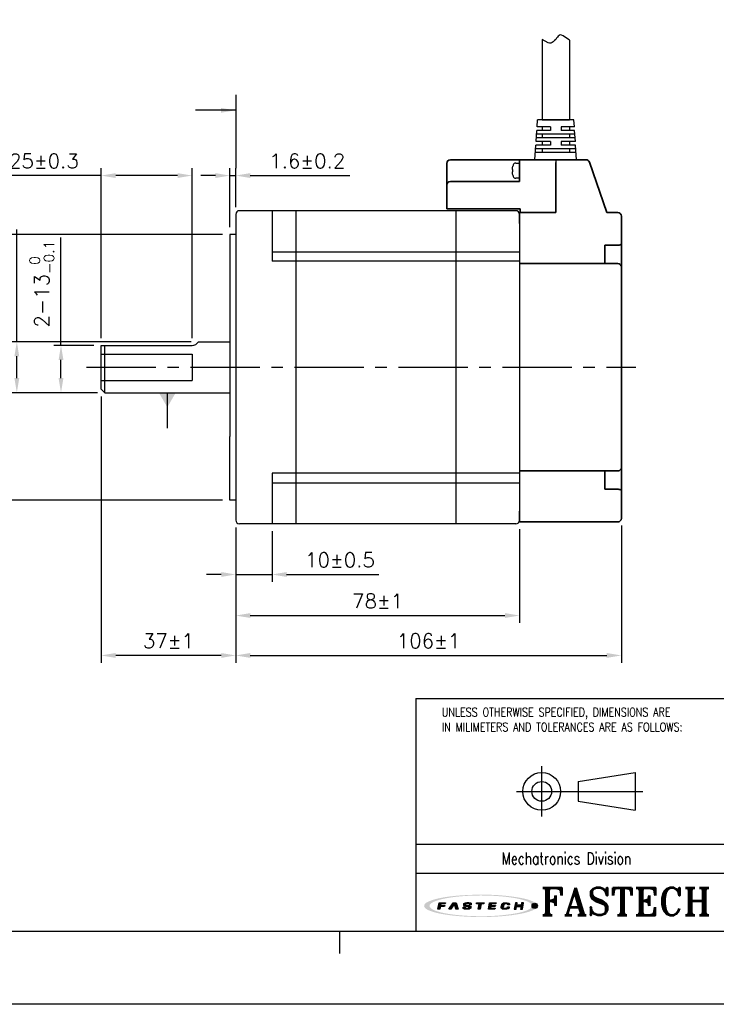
# Model space of a CAD drawing. Header units: millimetres. Extents: x 0 to 594, y 0 to 420.
# Tile 2 of 4: x 209 to 401, y 0 to 270. Entities that reach past the tile are written whole.
import ezdxf

# ---------------------------------------------------------------- set-up
doc = ezdxf.new("R2010")
doc.units = ezdxf.units.MM
doc.header["$PDSIZE"] = -1
doc.linetypes.add('CENTER2', pattern=[28.575, 19.05, -3.175, 3.175, -3.175])
for name, color, linetype in [('DIM', 3, 'Continuous'), ('LAYER_2', 1, 'Continuous'), ('LAYER_4', 3, 'Continuous'), ('SHEET', 1, 'Continuous')]:
    doc.layers.add(name, color=color, linetype=linetype)
doc.layers.add('Visible (ISO)', color=7, linetype='Continuous', lineweight=35)
doc.styles.add('SHEET1', font='ROMANS.SHX', dxfattribs={"width": 0.8, "height": 3})
doc.styles.add('SHEET3', font='ROMANT.SHX', dxfattribs={"height": 3})
doc.styles.get("Standard").update_dxf_attribs({"font": 'txt.shx', "bigfont": 'whgtxt.shx'})
doc.dimstyles.new('ISO-25', dxfattribs={"dimtxt": 2.5, "dimasz": 2.5, "dimexe": 1.25, "dimexo": 0.625, "dimtad": 1, "dimtxsty": 'Standard', "dimcen": 2.5, "dimadec": 0, "dimazin": 0, "dimtfac": 1, "dimtmove": 0, "dimatfit": 3, "dimfxl": 0, "dimarcsym": 0})

# ---------------------------------------------------------------- blocks, each defined once
blk = doc.blocks.new('AI9-BLK2')
at = {"layer": 'LAYER_4'}
h = blk.add_hatch(color=12, dxfattribs=at)
edge = h.paths.add_edge_path()
edge.add_spline(control_points=[(66.5, 0), (66.5, -3.5), (61.3, -5.3), (58.7, -6.3), (52, -8.8), (44.8, -10), (37.7, -11), (17.3, -13.9), (-3.7, -14.1), (-24.3, -12.5), (-32.9, -11.8), (-41.6, -10.8), (-50, -8.9), (-54.9, -7.7), (-60.6, -6.4), (-64.7, -3.2), (-73, 3.4), (-52.4, 8.3), (-49.2, 9), (-40.6, 10.9), (-31.8, 11.9), (-23.1, 12.6), (-12.4, 13.4), (-1.5, 13.6), (9.2, 13.3), (19.1, 13), (29, 12.3), (38.8, 10.9), (45.7, 9.9), (52.7, 8.7), (59.3, 6.1), (61.8, 5.2), (66.5, 3.3), (66.5, 0), (66.6, -0.8), (73.6, -0.7), (73.6, 0), (73.5, 3.5), (68.7, 5.4), (66.1, 6.4), (59.6, 9), (52.6, 10.3), (45.8, 11.3), (24.9, 14.6), (3.4, 15.1), (-17.7, 14), (-27.4, 13.6), (-37.2, 12.7), (-46.8, 11.2), (-53.5, 10.1), (-60.4, 8.7), (-66.7, 6.1), (-69.1, 5.1), (-73.9, 3.1), (-73.6, -0.3), (-73.4, -3.7), (-68.1, -5.6), (-65.5, -6.6), (-58.9, -9.2), (-51.8, -10.4), (-44.8, -11.5), (-35, -13), (-25, -13.7), (-15.1, -14.2), (5.8, -15), (27.1, -14.4), (47.8, -11), (54.2, -9.9), (60.6, -8.6), (66.6, -6.1), (69.1, -5.1), (73.5, -3.2), (73.6, 0), (73.6, 0.8), (66.6, 0.9), (66.5, 0)], knot_values=[0, 0, 0, 0, 1, 1, 1, 2, 2, 2, 3, 3, 3, 4, 4, 4, 5, 5, 5, 6, 6, 6, 7, 7, 7, 8, 8, 8, 9, 9, 9, 10, 10, 10, 11, 11, 11, 12, 12, 12, 13, 13, 13, 14, 14, 14, 15, 15, 15, 16, 16, 16, 17, 17, 17, 18, 18, 18, 19, 19, 19, 20, 20, 20, 21, 21, 21, 22, 22, 22, 23, 23, 23, 24, 24, 24, 25, 25, 25, 25], degree=3, periodic=0)
blk = doc.blocks.new('AI9-BLK1')
at = {"layer": 'LAYER_4', "color": 7}
blk.add_blockref('AI9-BLK2', (0, 0), dxfattribs=at)
blk = doc.blocks.new('AI9-BLK3')
at = {"layer": 'LAYER_2'}
for points in [[(-55.6, -4.3), (-54.1, 4.2), (-45.8, 4.1), (-46, 2.8), (-51.9, 2.8), (-52.2, 0.7), (-46.8, 0.6), (-47, -0.8), (-52.4, -0.8), (-53.1, -4.3)], [(-41.4, -4.2), (-35.7, 4.2), (-32.1, 4.2), (-29.5, -4.1), (-32.2, -4.1), (-34.2, 2.7), (-38.7, -4.2)], [(-5.3, 4.2), (4.3, 4.1), (4.1, 2.7), (0.4, 2.7), (-0.8, -4.2), (-3.2, -4.2), (-2.1, 2.7), (-5.6, 2.7)], [(11.4, 4.2), (20, 4.1), (19.8, 2.8), (13.7, 2.8), (13.4, 0.8), (19, 0.7), (18.8, -0.6), (13.1, -0.6), (12.7, -2.7), (18.7, -2.8), (18.5, -4.2), (9.9, -4.2)], [(45, 4.2), (43.5, -4.1), (46, -4.2), (46.6, -0.6), (52.3, -0.7), (51.7, -4.2), (54.1, -4.2), (55.6, 4.2), (53.1, 4.2), (52.5, 0.8), (46.9, 0.8), (47.5, 4.2)]]:
    blk.add_hatch(color=12, dxfattribs=at).paths.add_polyline_path(points)
h = blk.add_hatch(color=12, dxfattribs=at)
edge = h.paths.add_edge_path()
edge.add_spline(control_points=[(-15.2, -1.5), (-15.2, -2.9), (-16.3, -2.9), (-17.5, -2.9), (-17.7, -2.9), (-18.2, -2.9), (-18.5, -2.9), (-20, -2.9), (-20.4, -2.7), (-20.4, -2.1), (-20.4, -1.9), (-20.4, -1.4), (-20.4, -1.4), (-20.4, -1.4), (-22.9, -1.4), (-22.9, -1.4), (-22.9, -1.4), (-22.9, -2.3), (-22.9, -2.5), (-22.9, -3.9), (-21.3, -4.3), (-19.8, -4.3), (-19.5, -4.3), (-17.1, -4.3), (-16.9, -4.3), (-14.1, -4.3), (-12.8, -3.1), (-12.8, -1.8), (-12.8, -1.7), (-12.8, -1.1), (-12.8, -1), (-12.8, 0.2), (-14.1, 0.7), (-16.1, 0.7), (-16.3, 0.7), (-17.5, 0.7), (-17.7, 0.7), (-19.1, 0.7), (-19.7, 0.9), (-19.6, 1.9), (-19.5, 2.9), (-18.4, 2.9), (-17.8, 2.9), (-17.6, 2.9), (-16.5, 2.9), (-16.2, 2.9), (-15, 2.9), (-14.8, 2.6), (-14.8, 2.3), (-14.8, 2.1), (-14.9, 1.7), (-14.9, 1.7), (-14.9, 1.7), (-12.3, 1.6), (-12.3, 1.6), (-12.3, 1.6), (-12.3, 2.6), (-12.3, 2.8), (-12.3, 3.9), (-14.1, 4.3), (-15.7, 4.3), (-16.8, 4.3), (-17.9, 4.3), (-18.2, 4.3), (-20.4, 4.3), (-22, 3.6), (-22.1, 2), (-22.1, 1.8), (-22.1, 1.3), (-22.1, 1.1), (-22.2, -0.1), (-20.7, -0.6), (-19.2, -0.6), (-19, -0.6), (-17.3, -0.7), (-17.1, -0.7), (-15.5, -0.7), (-15.2, -1.1), (-15.2, -1.5)], knot_values=[0, 0, 0, 0, 1, 1, 1, 2, 2, 2, 3, 3, 3, 4, 4, 4, 5, 5, 5, 6, 6, 6, 7, 7, 7, 8, 8, 8, 9, 9, 9, 10, 10, 10, 11, 11, 11, 12, 12, 12, 13, 13, 13, 14, 14, 14, 15, 15, 15, 16, 16, 16, 17, 17, 17, 18, 18, 18, 19, 19, 19, 20, 20, 20, 21, 21, 21, 22, 22, 22, 23, 23, 23, 24, 24, 24, 25, 25, 25, 26, 26, 26, 26], degree=3, periodic=0)
h = blk.add_hatch(color=12, dxfattribs=at)
edge = h.paths.add_edge_path()
edge.add_spline(control_points=[(35, 1.4), (35, 1.4), (37.4, 1.4), (37.4, 1.4), (37.4, 1.4), (37.5, 2), (37.5, 2.4), (37.5, 3.1), (37.3, 4.2), (34.5, 4.2), (34.2, 4.2), (32.2, 4.2), (31.6, 4.2), (28.5, 4.3), (27.4, 2.7), (27.2, 1.5), (27.1, 1), (26.8, -0.6), (26.7, -1.2), (26.5, -2.6), (26.6, -4.3), (30.1, -4.3), (30.5, -4.3), (31.7, -4.3), (32.2, -4.3), (34.9, -4.3), (36.6, -4), (36.9, -2.3), (36.9, -1.9), (37, -1.1), (37, -1.1), (37, -1.1), (34.6, -1.1), (34.6, -1.1), (34.6, -1.1), (34.6, -1.6), (34.6, -1.7), (34.4, -2.5), (33.8, -2.8), (32.5, -2.8), (32.2, -2.8), (31.2, -2.8), (30.8, -2.8), (29.4, -2.8), (29.1, -2.3), (29.2, -1.4), (29.2, -1), (29.5, 0.7), (29.5, 1.1), (29.8, 2.5), (30.7, 2.8), (31.7, 2.8), (32.2, 2.8), (33.4, 2.8), (33.7, 2.8), (34.7, 2.8), (35.1, 2.5), (35.1, 1.9), (35, 1.7), (35, 1.4), (35, 1.4)], knot_values=[0, 0, 0, 0, 1, 1, 1, 2, 2, 2, 3, 3, 3, 4, 4, 4, 5, 5, 5, 6, 6, 6, 7, 7, 7, 8, 8, 8, 9, 9, 9, 10, 10, 10, 11, 11, 11, 12, 12, 12, 13, 13, 13, 14, 14, 14, 15, 15, 15, 16, 16, 16, 17, 17, 17, 18, 18, 18, 19, 19, 19, 20, 20, 20, 20], degree=3, periodic=0)
at = {"layer": 'LAYER_2', "color": 12}
for points in [[(-55.6, -4.3), (-54.1, 4.2), (-45.8, 4.1), (-46, 2.8), (-51.9, 2.8), (-52.2, 0.7), (-46.8, 0.6), (-47, -0.8), (-52.4, -0.8), (-53.1, -4.3)], [(-41.4, -4.2), (-35.7, 4.2), (-32.1, 4.2), (-29.5, -4.1), (-32.2, -4.1), (-34.2, 2.7), (-38.7, -4.2)], [(-5.3, 4.2), (4.3, 4.1), (4.1, 2.7), (0.4, 2.7), (-0.8, -4.2), (-3.2, -4.2), (-2.1, 2.7), (-5.6, 2.7)], [(11.4, 4.2), (20, 4.1), (19.8, 2.8), (13.7, 2.8), (13.4, 0.8), (19, 0.7), (18.8, -0.6), (13.1, -0.6), (12.7, -2.7), (18.7, -2.8), (18.5, -4.2), (9.9, -4.2)], [(45, 4.2), (43.5, -4.1), (46, -4.2), (46.6, -0.6), (52.3, -0.7), (51.7, -4.2), (54.1, -4.2), (55.6, 4.2), (53.1, 4.2), (52.5, 0.8), (46.9, 0.8), (47.5, 4.2)]]:
    blk.add_lwpolyline(points, close=True, dxfattribs=at)
for points, knots in [([(-15.2, -1.5), (-15.2, -2.9), (-16.3, -2.9), (-17.5, -2.9), (-17.7, -2.9), (-18.2, -2.9), (-18.5, -2.9), (-20, -2.9), (-20.4, -2.7), (-20.4, -2.1), (-20.4, -1.9), (-20.4, -1.4), (-20.4, -1.4), (-20.4, -1.4), (-22.9, -1.4), (-22.9, -1.4), (-22.9, -1.4), (-22.9, -2.3), (-22.9, -2.5), (-22.9, -3.9), (-21.3, -4.3), (-19.8, -4.3), (-19.5, -4.3), (-17.1, -4.3), (-16.9, -4.3), (-14.1, -4.3), (-12.8, -3.1), (-12.8, -1.8), (-12.8, -1.7), (-12.8, -1.1), (-12.8, -1), (-12.8, 0.2), (-14.1, 0.7), (-16.1, 0.7), (-16.3, 0.7), (-17.5, 0.7), (-17.7, 0.7), (-19.1, 0.7), (-19.7, 0.9), (-19.6, 1.9), (-19.5, 2.9), (-18.4, 2.9), (-17.8, 2.9), (-17.6, 2.9), (-16.5, 2.9), (-16.2, 2.9), (-15, 2.9), (-14.8, 2.6), (-14.8, 2.3), (-14.8, 2.1), (-14.9, 1.7), (-14.9, 1.7), (-14.9, 1.7), (-12.3, 1.6), (-12.3, 1.6), (-12.3, 1.6), (-12.3, 2.6), (-12.3, 2.8), (-12.3, 3.9), (-14.1, 4.3), (-15.7, 4.3), (-16.8, 4.3), (-17.9, 4.3), (-18.2, 4.3), (-20.4, 4.3), (-22, 3.6), (-22.1, 2), (-22.1, 1.8), (-22.1, 1.3), (-22.1, 1.1), (-22.2, -0.1), (-20.7, -0.6), (-19.2, -0.6), (-19, -0.6), (-17.3, -0.7), (-17.1, -0.7), (-15.5, -0.7), (-15.2, -1.1), (-15.2, -1.5)], [0, 0, 0, 0, 1, 1, 1, 2, 2, 2, 3, 3, 3, 4, 4, 4, 5, 5, 5, 6, 6, 6, 7, 7, 7, 8, 8, 8, 9, 9, 9, 10, 10, 10, 11, 11, 11, 12, 12, 12, 13, 13, 13, 14, 14, 14, 15, 15, 15, 16, 16, 16, 17, 17, 17, 18, 18, 18, 19, 19, 19, 20, 20, 20, 21, 21, 21, 22, 22, 22, 23, 23, 23, 24, 24, 24, 25, 25, 25, 26, 26, 26, 26]), ([(35, 1.4), (35, 1.4), (37.4, 1.4), (37.4, 1.4), (37.4, 1.4), (37.5, 2), (37.5, 2.4), (37.5, 3.1), (37.3, 4.2), (34.5, 4.2), (34.2, 4.2), (32.2, 4.2), (31.6, 4.2), (28.5, 4.3), (27.4, 2.7), (27.2, 1.5), (27.1, 1), (26.8, -0.6), (26.7, -1.2), (26.5, -2.6), (26.6, -4.3), (30.1, -4.3), (30.5, -4.3), (31.7, -4.3), (32.2, -4.3), (34.9, -4.3), (36.6, -4), (36.9, -2.3), (36.9, -1.9), (37, -1.1), (37, -1.1), (37, -1.1), (34.6, -1.1), (34.6, -1.1), (34.6, -1.1), (34.6, -1.6), (34.6, -1.7), (34.4, -2.5), (33.8, -2.8), (32.5, -2.8), (32.2, -2.8), (31.2, -2.8), (30.8, -2.8), (29.4, -2.8), (29.1, -2.3), (29.2, -1.4), (29.2, -1), (29.5, 0.7), (29.5, 1.1), (29.8, 2.5), (30.7, 2.8), (31.7, 2.8), (32.2, 2.8), (33.4, 2.8), (33.7, 2.8), (34.7, 2.8), (35.1, 2.5), (35.1, 1.9), (35, 1.7), (35, 1.4), (35, 1.4)], [0, 0, 0, 0, 1, 1, 1, 2, 2, 2, 3, 3, 3, 4, 4, 4, 5, 5, 5, 6, 6, 6, 7, 7, 7, 8, 8, 8, 9, 9, 9, 10, 10, 10, 11, 11, 11, 12, 12, 12, 13, 13, 13, 14, 14, 14, 15, 15, 15, 16, 16, 16, 17, 17, 17, 18, 18, 18, 19, 19, 19, 20, 20, 20, 20])]:
    blk.add_open_spline(points, degree=3, knots=knots, dxfattribs=at)
blk = doc.blocks.new('*D7')
at = {"color": 8, "lineweight": -2}
for p, q in [((268.46, 131), (268.46, 93.83)), ((374.46, 131.5), (374.46, 93.83)), ((272.46, 95.83), (370.46, 95.83))]:
    blk.add_line(p, q, dxfattribs=at)
at = {"color": 8}
for points in [[(272.46, 96.5), (272.46, 95.16), (268.46, 95.83)], [(370.46, 96.5), (370.46, 95.16), (374.46, 95.83)]]:
    blk.add_solid(points, dxfattribs=at)
at = {"layer": 'Defpoints', "color": 0}
for p in [(268.46, 133), (374.46, 133.5), (374.46, 95.83)]:
    blk.add_point(p, dxfattribs=at)
at = {"color": 3, "insert": (321.46, 99.83), "char_height": 4, "attachment_point": 5}
blk.add_mtext('\\A1;106±1', dxfattribs=at)
blk = doc.blocks.new('*D10')
at = {"color": 8, "lineweight": -2}
for p, q in [((262.86, 227.65), (258.86, 227.65)), ((266.86, 213.5), (266.86, 229.65)), ((266.86, 227.65), (268.46, 227.65)), ((268.46, 219), (268.46, 229.65)), ((272.46, 227.65), (299.79, 227.65))]:
    blk.add_line(p, q, dxfattribs=at)
at = {"color": 8}
for points in [[(262.86, 228.32), (262.86, 226.99), (266.86, 227.65)], [(272.46, 228.32), (272.46, 226.99), (268.46, 227.65)]]:
    blk.add_solid(points, dxfattribs=at)
at = {"layer": 'Defpoints', "color": 0}
for p in [(268.46, 227.65), (268.46, 217), (266.86, 211.5)]:
    blk.add_point(p, dxfattribs=at)
at = {"color": 3, "insert": (288.12, 231.65), "char_height": 4, "attachment_point": 5}
blk.add_mtext('\\A1;1.6±0.2', dxfattribs=at)
blk = doc.blocks.new('*D11')
at = {"color": 8, "lineweight": -2}
for p, q in [((231.46, 227.65), (196.12, 227.65)), ((231.46, 183), (231.46, 229.65)), ((252.46, 227.65), (235.46, 227.65)), ((256.46, 183), (256.46, 229.65))]:
    blk.add_line(p, q, dxfattribs=at)
at = {"color": 8}
for points in [[(235.46, 228.32), (235.46, 226.99), (231.46, 227.65)], [(252.46, 228.32), (252.46, 226.99), (256.46, 227.65)]]:
    blk.add_solid(points, dxfattribs=at)
at = {"layer": 'Defpoints', "color": 0}
for p in [(231.46, 227.65), (231.46, 181), (256.46, 181)]:
    blk.add_point(p, dxfattribs=at)
at = {"color": 3, "insert": (211.79, 231.65), "char_height": 4, "attachment_point": 5}
blk.add_mtext('\\A1;2-25±0.3', dxfattribs=at)
blk = doc.blocks.new('*D12')
at = {"color": 8, "lineweight": -2}
for p, q in [((264.86, 211.5), (194.62, 211.5)), ((196.62, 207.5), (196.62, 142.5)), ((264.86, 138.5), (194.62, 138.5))]:
    blk.add_line(p, q, dxfattribs=at)
at = {"color": 8}
for points in [[(195.96, 207.5), (197.29, 207.5), (196.62, 211.5)], [(195.96, 142.5), (197.29, 142.5), (196.62, 138.5)]]:
    blk.add_solid(points, dxfattribs=at)
at = {"layer": 'Defpoints', "color": 0}
for p in [(266.86, 211.5), (196.62, 138.5), (266.86, 138.5)]:
    blk.add_point(p, dxfattribs=at)
at = {"color": 3, "insert": (191.36, 175), "char_height": 4, "attachment_point": 5, "rotation": 90}
blk.add_mtext('\\A1;%%C73{\\H2.800000;\\S 0^ -0.05;}', dxfattribs=at)
blk = doc.blocks.new('*D13')
at = {"color": 8, "lineweight": -2}
for p, q in [((231.46, 167), (231.46, 93.83)), ((268.46, 131), (268.46, 93.83)), ((264.46, 95.83), (235.46, 95.83))]:
    blk.add_line(p, q, dxfattribs=at)
at = {"color": 8}
for points in [[(235.46, 96.5), (235.46, 95.16), (231.46, 95.83)], [(264.46, 96.5), (264.46, 95.16), (268.46, 95.83)]]:
    blk.add_solid(points, dxfattribs=at)
at = {"layer": 'Defpoints', "color": 0}
for p in [(231.46, 169), (268.46, 133), (231.46, 95.83)]:
    blk.add_point(p, dxfattribs=at)
at = {"color": 3, "insert": (249.96, 99.83), "char_height": 4, "attachment_point": 5}
blk.add_mtext('\\A1;37±1', dxfattribs=at)
blk = doc.blocks.new('*D14')
at = {"color": 8, "lineweight": -2}
for p, q in [((268.46, 131), (268.46, 104.79)), ((346.46, 130.5), (346.46, 104.79)), ((272.46, 106.79), (342.46, 106.79))]:
    blk.add_line(p, q, dxfattribs=at)
at = {"color": 8}
for points in [[(272.46, 107.46), (272.46, 106.13), (268.46, 106.79)], [(342.46, 107.46), (342.46, 106.13), (346.46, 106.79)]]:
    blk.add_solid(points, dxfattribs=at)
at = {"layer": 'Defpoints', "color": 0}
for p in [(268.46, 133), (346.46, 132.5), (346.46, 106.79)]:
    blk.add_point(p, dxfattribs=at)
at = {"color": 3, "insert": (307.46, 110.79), "char_height": 4, "attachment_point": 5}
blk.add_mtext('\\A1;78±1', dxfattribs=at)
blk = doc.blocks.new('*D17')
at = {"color": 8, "lineweight": -2}
for p, q in [((268.46, 131), (268.46, 116.07)), ((278.46, 130), (278.46, 116.07)), ((264.46, 118.07), (260.46, 118.07)), ((268.46, 118.07), (278.46, 118.07)), ((282.46, 118.07), (307.79, 118.07))]:
    blk.add_line(p, q, dxfattribs=at)
at = {"color": 8}
for points in [[(264.46, 118.74), (264.46, 117.4), (268.46, 118.07)], [(282.46, 118.74), (282.46, 117.4), (278.46, 118.07)]]:
    blk.add_solid(points, dxfattribs=at)
at = {"layer": 'Defpoints', "color": 0}
for p in [(268.46, 133), (278.46, 132), (278.46, 118.07)]:
    blk.add_point(p, dxfattribs=at)
at = {"color": 3, "insert": (297.12, 122.07), "char_height": 4, "attachment_point": 5}
blk.add_mtext('\\A1;10±0.5', dxfattribs=at)
blk = doc.blocks.new('*D18')
at = {"color": 8, "lineweight": -2}
for p, q in [((220.43, 181), (220.43, 210.67)), ((229.46, 181), (218.43, 181)), ((220.43, 172), (220.43, 177)), ((230.46, 168), (218.43, 168))]:
    blk.add_line(p, q, dxfattribs=at)
at = {"color": 8}
for points in [[(219.77, 177), (221.1, 177), (220.43, 181)], [(219.77, 172), (221.1, 172), (220.43, 168)]]:
    blk.add_solid(points, dxfattribs=at)
at = {"layer": 'Defpoints', "color": 0}
for p in [(220.43, 181), (231.46, 181), (232.46, 168)]:
    blk.add_point(p, dxfattribs=at)
at = {"color": 3, "insert": (215.17, 197.83), "char_height": 4, "attachment_point": 5, "rotation": 90}
blk.add_mtext('\\A1;2-13{\\H2.800000;\\S 0^ -0.1;}', dxfattribs=at)
blk = doc.blocks.new('*D19')
at = {"color": 8, "lineweight": -2}
for p, q in [((208.29, 182), (208.29, 212.8)), ((256.19, 182), (206.29, 182)), ((208.29, 172), (208.29, 178)), ((230.46, 168), (206.29, 168))]:
    blk.add_line(p, q, dxfattribs=at)
at = {"color": 8}
for points in [[(207.62, 178), (208.95, 178), (208.29, 182)], [(207.62, 172), (208.95, 172), (208.29, 168)]]:
    blk.add_solid(points, dxfattribs=at)
at = {"layer": 'Defpoints', "color": 0}
for p in [(208.29, 182), (258.19, 182), (232.46, 168)]:
    blk.add_point(p, dxfattribs=at)
at = {"color": 3, "insert": (203.02, 199.4), "char_height": 4, "attachment_point": 5, "rotation": 90}
blk.add_mtext('\\A1;%%C14{\\H2.800000;\\S 0^ -0.013;}', dxfattribs=at)

msp = doc.modelspace()

# ---------------------------------------------------------------- hatches: boundary and pattern name
h = msp.add_hatch(color=1)
edge = h.paths.add_edge_path()
edge.add_arc((350.6547, 27.0526), 0.7263, 0, 360)

# ---------------------------------------------------------------- linework, layer by layer
for p, q in [((354.3711, 264.0963), (352.6544, 265.0746)), ((356.4046, 265.0685), (356.0948, 264.7144)), ((356.6489, 265.3857), (356.4046, 265.0685)), ((356.8829, 265.6916), (356.6489, 265.3857)), ((357.1176, 265.9592), (356.8829, 265.6916)), ((357.3633, 266.1613), (357.1176, 265.9592)), ((357.6301, 266.2709), (357.3633, 266.1613)), ((358.0158, 266.2482), (357.6301, 266.2709)), ((358.425, 266.0704), (358.0158, 266.2482)), ((360.2076, 264.8059), (358.425, 266.0704)), ((352.7069, 265.0447), (352.7069, 243.0003)), ((354.6866, 264.0065), (354.3711, 264.0963)), ((355.0527, 264.0283), (354.6866, 264.0065)), ((355.4131, 264.1698), (355.0527, 264.0283)), ((355.7621, 264.4067), (355.4131, 264.1698)), ((356.0948, 264.7144), (355.7621, 264.4067)), ((360.2076, 264.8059), (360.2076, 243.0003)), ((351.2771, 241.0003), (351.4135, 243.0003)), ((354.9573, 241.0003), (351.2771, 241.0003)), ((361.4135, 243.0003), (351.4135, 243.0003)), ((352.7069, 243.0003), (360.2076, 243.0003)), ((352.7073, 241.0003), (352.7073, 240.0003)), ((354.9573, 241.0003), (352.8664, 241.0003)), ((358.6073, 243.0003), (354.3073, 243.0003)), ((354.9573, 241.0003), (354.9573, 240.0003)), ((356.4135, 243.0003), (358.6073, 243.0003)), ((361.5498, 241.0003), (357.9573, 241.0003)), ((357.9573, 241.0003), (357.9573, 240.0003)), ((360.2073, 241.0003), (360.2073, 240.0003)), ((361.5498, 241.0003), (361.4135, 243.0003)), ((351.0044, 237.0003), (351.2089, 240.0003)), ((361.6862, 239.0003), (351.1407, 239.0003)), ((354.9573, 240.0003), (351.2089, 240.0003)), ((352.7073, 239.0003), (352.7073, 238.0003)), ((354.9573, 240.0003), (352.8209, 240.0003)), ((361.618, 240.0003), (357.9573, 240.0003)), ((360.2073, 239.0003), (360.2073, 238.0003)), ((361.8225, 237.0003), (361.618, 240.0003)), ((350.6635, 232.0003), (350.9362, 236.0003)), ((354.9573, 236.0003), (350.9362, 236.0003)), ((354.9573, 237.0003), (351.0044, 237.0003)), ((361.7544, 238.0003), (351.0725, 238.0003)), ((352.7073, 237.0003), (352.7073, 236.0003)), ((354.9573, 237.0003), (354.9573, 236.0003)), ((361.8225, 237.0003), (357.9573, 237.0003)), ((357.9573, 237.0003), (357.9573, 236.0003)), ((361.8907, 236.0003), (357.9573, 236.0003)), ((360.2073, 237.0003), (360.2073, 236.0003)), ((362.1635, 232.0003), (361.8907, 236.0003)), ((362.0271, 234.0003), (350.7998, 234.0003)), ((361.9589, 235.0003), (350.868, 235.0003)), ((352.7073, 235.0003), (352.7073, 234.0003)), ((360.2073, 235.0003), (360.2073, 234.0003)), ((346.4573, 231.1003), (346.4573, 226.9003)), ((362.1635, 232.0003), (350.6635, 232.0003)), ((361.5999, 232.0003), (353.5999, 232.0003)), ((356.4573, 232.0003), (356.4573, 217.5003)), ((268.4573, 217.0003), (268.4573, 133.0003)), ((345.4573, 218.0003), (269.4573, 218.0003)), ((278.4573, 218.0003), (278.4573, 204.1003)), ((284.9573, 218.0003), (284.9573, 132.0003)), ((328.9573, 218.0003), (328.9573, 132.0003)), ((346.4573, 217.0003), (346.4573, 133.0003)), ((266.8573, 211.5003), (266.8573, 156.0003)), ((268.4573, 211.5003), (266.8573, 211.5003)), ((278.4573, 206.7114), (346.4573, 206.7114)), ((346.4573, 204.1003), (278.4573, 204.1003)), ((258.1893, 182.0003), (266.8573, 182.0003)), ((231.4573, 169.0003), (231.4573, 181.0003)), ((231.4573, 181.0003), (256.4573, 181.0003)), ((231.4573, 178.6003), (256.4573, 178.6003)), ((232.4573, 171.4003), (232.4573, 181.0003)), ((256.4573, 178.6003), (256.4573, 171.4003)), ((231.4573, 171.4003), (256.4573, 171.4003)), ((232.4573, 168.0003), (232.4573, 171.3948)), ((231.4573, 169.0003), (232.4573, 168.0003)), ((232.4573, 168.0003), (266.8573, 168.0003)), ((266.8573, 138.5003), (266.8573, 156.0003)), ((278.4573, 145.9003), (278.4573, 132.0003)), ((346.4573, 145.9003), (278.4573, 145.9003)), ((278.4573, 143.2892), (346.4573, 143.2892)), ((268.4573, 138.5003), (266.8573, 138.5003)), ((345.4573, 132.0003), (269.4573, 132.0003))]:
    msp.add_line(p, q)
at = {"lineweight": 35}
for p, q in [((354.3073, 243.0003), (356.4135, 243.0003)), ((352.5208, 232.0003), (360.3938, 232.0003)), ((353.6635, 232.0003), (361.5364, 232.0003))]:
    msp.add_line(p, q, dxfattribs=at)
at = {"extrusion": (1e-16, -1, 0)}
for p, q in [((344.6422, 230.2115), (344.6422, 230.243)), ((344.6422, 230.243), (344.6422, 230.2115)), ((345.4253, 231.1003), (346.4573, 231.1003)), ((344.6422, 228.7224), (344.6422, 229.2782)), ((344.6422, 227.7576), (344.6422, 227.7891)), ((346.4573, 226.9003), (345.4253, 226.9003))]:
    msp.add_line(p, q, dxfattribs=at)
at = {"color": 1, "linetype": 'CENTER2'}
msp.add_line((227.4573, 175.0003), (378.4573, 175.0003), dxfattribs=at)
at = {"color": 4}
msp.add_line((297, 20), (297, 14), dxfattribs=at)
at = {"color": 6}
msp.add_lwpolyline([(0, 420), (594, 420), (594, 0), (0, 0)], close=True, dxfattribs=at)
at = {"color": 4}
msp.add_lwpolyline([(20, 400), (574, 400), (574, 20), (20, 20)], close=True, dxfattribs=at)
at = {"color": 1}
msp.add_circle((350.6547, 27.0526), 0.7263, dxfattribs=at)
for centre, radius, start, end in [((349.8973, 229.0004), 5.4, 162.851596, 166.696381), ((345.4253, 230.3803), 0.72, 90, 162.851596), ((349.8973, 229.0002), 5.4, 193.303619, 197.148404), ((345.4253, 227.6203), 0.72, 197.148404, 270), ((269.4573, 217.0003), 1, 90, 180), ((345.4573, 217.0003), 1, 0, 90), ((256.4573, 183.0003), 2, 270, 330), ((269.4573, 133.0003), 1, 180, 270), ((345.4573, 133.0003), 1, 270, 0)]:
    msp.add_arc(centre, radius, start, end)
for points, knots in [([(344.5485, 229.6844), (344.5685, 229.8421), (344.5958, 230.0009), (344.6341, 230.176), (344.6381, 230.1938), (344.6422, 230.2115)], [13.853196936, 13.853196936, 13.853196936, 13.853196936, 14.222938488, 14.222938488, 14.264868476, 14.264868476, 14.264868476, 14.264868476]), ([(344.6422, 229.2782), (344.6381, 229.2785), (344.6341, 229.2788), (344.5958, 229.2819), (344.5685, 229.2847), (344.5485, 229.2874)], [12.353396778, 12.353396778, 12.353396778, 12.353396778, 12.395326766, 12.395326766, 12.765068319, 12.765068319, 12.765068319, 12.765068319]), ([(344.5485, 229.2874), (344.5685, 229.2847), (344.5958, 229.2819), (344.634, 229.2788), (344.6379, 229.2785), (344.6419, 229.2782)], [13.853196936, 13.853196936, 13.853196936, 13.853196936, 14.222938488, 14.222938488, 14.263757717, 14.263757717, 14.263757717, 14.263757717]), ([(344.5485, 228.7132), (344.5685, 228.716), (344.5958, 228.7187), (344.6341, 228.7218), (344.6381, 228.7221), (344.6422, 228.7224)], [13.853196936, 13.853196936, 13.853196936, 13.853196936, 14.222938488, 14.222938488, 14.264868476, 14.264868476, 14.264868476, 14.264868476]), ([(344.6422, 227.7891), (344.6381, 227.8069), (344.6341, 227.8247), (344.5958, 227.9997), (344.5685, 228.1585), (344.5485, 228.3162)], [12.353396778, 12.353396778, 12.353396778, 12.353396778, 12.395326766, 12.395326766, 12.765068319, 12.765068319, 12.765068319, 12.765068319])]:
    msp.add_open_spline(points, degree=3, knots=knots)
for points in [[(344.5284, 229.4097), (344.5322, 229.5), (344.5388, 229.5918), (344.5485, 229.6844)], [(344.5485, 229.2874), (344.5388, 229.3286), (344.5322, 229.3695), (344.5284, 229.4097)], [(344.5284, 228.5909), (344.5322, 228.6311), (344.5388, 228.672), (344.5485, 228.7132)], [(344.5485, 228.3162), (344.5388, 228.4088), (344.5322, 228.5006), (344.5284, 228.5909)], [(344.5484, 229.2877), (344.5484, 229.2876), (344.5484, 229.2875), (344.5485, 229.2874)]]:
    msp.add_open_spline(points, degree=3)
at = {"layer": 'DIM', "color": 8}
msp.add_line((268.4573, 249.8221), (268.4573, 229.652), dxfattribs=at)
at = {"layer": 'SHEET', "color": 7}
for p, q in [((318, 84), (574, 84)), ((318, 84), (318, 20)), ((318, 44), (408, 44))]:
    msp.add_line(p, q, dxfattribs=at)
at = {"layer": 'SHEET'}
for p, q in [((352.5683, 51.5766), (352.5683, 65.4032)), ((362.5679, 61.2059), (378.2463, 63.6749)), ((378.2463, 63.6749), (378.2463, 53.3049)), ((362.5679, 61.2059), (362.5679, 55.774)), ((345.655, 58.4899), (380.345, 58.4899)), ((362.5679, 55.774), (378.2463, 53.3049)), ((318, 36), (574, 36))]:
    msp.add_line(p, q, dxfattribs=at)
for radius in [5.185, 2.7159]:
    msp.add_circle((352.5683, 58.4899), radius, dxfattribs=at)
at = {"layer": 'Visible (ISO)'}
for p, q in [((326.4573, 231.0003), (326.4573, 229.0003)), ((346.4573, 232.0003), (327.4573, 232.0003)), ((356.4573, 232.0003), (346.4573, 232.0003)), ((346.4573, 230.6003), (346.4573, 232.0003)), ((346.4573, 227.4003), (346.4573, 230.6003)), ((364.7443, 232.0003), (356.4573, 232.0003)), ((356.4573, 229.0003), (356.4573, 231.2003)), ((365.6897, 231.3263), (370.4573, 217.5003)), ((326.4573, 229.0003), (326.4573, 225.0003)), ((346.4573, 226.0003), (346.4573, 227.4003)), ((356.4573, 217.5003), (356.4573, 229.0003)), ((326.4573, 218.5003), (326.4573, 225.0003)), ((327.4573, 226.0003), (346.4573, 226.0003)), ((328.9573, 218.5003), (326.4573, 218.5003)), ((328.9573, 218.5003), (346.6573, 218.5003)), ((354.4267, 217.5003), (346.4573, 217.5003)), ((346.4573, 214.5003), (346.4573, 217.5003)), ((346.6573, 218.5003), (346.6573, 217.5003)), ((356.4573, 217.5003), (354.4267, 217.5003)), ((370.4573, 217.5003), (373.4573, 217.5003)), ((374.4573, 216.5003), (374.4573, 212.0627)), ((374.4573, 209.5003), (374.4573, 212.0627)), ((369.9573, 208.5292), (373.4573, 208.5292)), ((369.9573, 203.5003), (369.9573, 208.5292)), ((374.4573, 208.8908), (374.4573, 209.5003)), ((374.4573, 203.6381), (374.4573, 208.8908)), ((373.4573, 203.5003), (346.4573, 203.5003)), ((374.4573, 202.5269), (374.4573, 203.6381)), ((374.4573, 202.5003), (374.4573, 202.5269)), ((374.4573, 202.5003), (374.4573, 200.5003)), ((374.4573, 149.5003), (374.4573, 200.5003)), ((374.4573, 149.5003), (374.4573, 147.5003)), ((346.4573, 146.5003), (373.4573, 146.5003)), ((369.9573, 141.4714), (369.9573, 146.5003)), ((374.4573, 147.4737), (374.4573, 147.5003)), ((374.4573, 146.3625), (374.4573, 147.4737)), ((374.4573, 141.1098), (374.4573, 146.3625)), ((373.4573, 141.4714), (369.9573, 141.4714)), ((374.4573, 140.5003), (374.4573, 141.1098)), ((374.4573, 135.5003), (374.4573, 140.5003)), ((346.4573, 132.5003), (346.4573, 135.5003)), ((374.4573, 135.5003), (374.4573, 133.5003)), ((346.4573, 132.5003), (373.4573, 132.5003))]:
    msp.add_line(p, q, dxfattribs=at)
at = {"layer": 'Visible (ISO)', "flags": 128}
for points in [[(373.4573, 208.5292), (373.5262, 208.53), (373.5945, 208.5324), (373.6619, 208.5365), (373.7282, 208.5421), (373.7931, 208.5492), (373.8563, 208.5579), (373.9171, 208.568), (373.9754, 208.5794), (374.0311, 208.5921), (374.084, 208.6061), (374.1339, 208.6213), (374.1805, 208.6375), (374.2237, 208.6547), (374.2635, 208.6729), (374.2998, 208.6919), (374.3325, 208.7118), (374.3615, 208.7324), (374.3867, 208.7536), (374.4082, 208.7755), (374.4258, 208.7978), (374.4395, 208.8206), (374.4494, 208.8438), (374.4553, 208.8672), (374.4573, 208.8909)], [(374.4573, 141.1098), (374.4553, 141.1334), (374.4494, 141.1569), (374.4395, 141.18), (374.4258, 141.2028), (374.4082, 141.2251), (374.3867, 141.247), (374.3615, 141.2682), (374.3325, 141.2888), (374.2998, 141.3087), (374.2635, 141.3277), (374.2237, 141.3459), (374.1805, 141.3631), (374.1339, 141.3794), (374.084, 141.3945), (374.0311, 141.4085), (373.9754, 141.4212), (373.9171, 141.4326), (373.8563, 141.4427), (373.7931, 141.4514), (373.7282, 141.4585), (373.6619, 141.4642), (373.5945, 141.4682), (373.5262, 141.4706), (373.4573, 141.4714)]]:
    msp.add_lwpolyline(points, dxfattribs=at)
at = {"layer": 'Visible (ISO)'}
for centre, start, end in [((327.4573, 231.0003), 90, 180), ((364.7443, 231.0003), 19.025606, 90), ((327.4573, 225.0003), 90, 180), ((373.4573, 216.5003), 0, 90), ((373.4573, 202.5003), 0, 90), ((373.4573, 147.5003), 270, 0), ((373.4573, 133.5003), 270, 0)]:
    msp.add_arc(centre, 1, start, end, dxfattribs=at)

# ---------------------------------------------------------------- block references
at = {"layer": 'LAYER_2', "color": 7, "lineweight": 5, "xscale": 0.2116800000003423, "yscale": 0.2116800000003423, "zscale": 0.2116800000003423}
msp.add_blockref('AI9-BLK3', (335.8075, 27.0236), dxfattribs=at)
at = {"layer": 'LAYER_4', "color": 7, "lineweight": 5, "xscale": 0.2116800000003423, "yscale": 0.2116800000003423, "zscale": 0.2116800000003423}
msp.add_blockref('AI9-BLK1', (335.8244, 27.0474), dxfattribs=at)

# ---------------------------------------------------------------- texts
at = {"layer": 'SHEET'}
for s, height, style, width, p in [('UNLESS OTHERWISE SPECIFIED, DIMENSIONS ARE', 2.4, 'SHEET1', 0.8, (325.11, 79.0458)), ('IN MILIMETERS AND TOLERANCES ARE AS FOLLOWS:', 2.4, 'SHEET1', 0.8, (325.11, 74.9652)), ('Mechatronics Division', 3.3, 'SHEET3', 0.75, (341.5385, 38.3956))]:
    msp.add_text(s, height=height, dxfattribs=dict(at, style=style, width=width)).set_placement(p)
at = {"layer": 'SHEET', "color": 7, "style": 'SHEET3'}
msp.add_text('FASTECH', height=7.5, dxfattribs=at).set_placement((352.21, 24.5201))

# ---------------------------------------------------------------- dimensions: what is measured, and where the dimension line sits
dim = msp.add_linear_dim(base=(231.4573, 227.652), p1=(256.4573, 181.0003), p2=(231.4573, 181.0003), text='2-<>', dimstyle='ISO-25', override={"dimscale": 2, "dimtxt": 2, "dimasz": 2, "dimexe": 1, "dimexo": 1, "dimgap": 1, "dimdec": 3, "dimzin": 9, "dimdsep": 46, "dimcen": 0, "dimclrd": 8, "dimclre": 8, "dimclrt": 3, "dimadec": 3, "dimazin": 2, "dimtol": 1, "dimtp": 0.3, "dimtm": 0.3, "dimtdec": 3, "dimfxl": 0.6, "dimtolj": 1, "dimtzin": 9, "dimarcsym": 1})
dim.commit()
dim.dimension.update_dxf_attribs({"geometry": '*D11', "text_midpoint": (211.7906, 227.652), "dimtype": 160})
for base, p1, p2, override, picture, middle in [((268.4573, 227.652), (266.8573, 211.5003), (268.4573, 217.0003), {"dimscale": 2, "dimtxt": 2, "dimasz": 2, "dimexe": 1, "dimexo": 1, "dimgap": 1, "dimdec": 3, "dimzin": 9, "dimdsep": 46, "dimcen": 0, "dimclrd": 8, "dimclre": 8, "dimclrt": 3, "dimadec": 3, "dimazin": 2, "dimtol": 1, "dimtp": 0.2, "dimtm": 0.2, "dimtdec": 3, "dimfxl": 0.6, "dimtolj": 1, "dimtzin": 9, "dimarcsym": 1}, '*D10', (288.1239, 231.652)), ((231.4573, 95.831), (268.4573, 133.0003), (231.4573, 169.0003), {"dimscale": 2, "dimtxt": 2, "dimasz": 2, "dimexe": 1, "dimexo": 1, "dimgap": 1, "dimdec": 3, "dimzin": 9, "dimdsep": 46, "dimcen": 0, "dimclrd": 8, "dimclre": 8, "dimclrt": 3, "dimadec": 3, "dimazin": 2, "dimtol": 1, "dimtp": 1, "dimtm": 1, "dimtdec": 3, "dimfxl": 0.6, "dimtolj": 1, "dimtzin": 9, "dimarcsym": 1}, '*D13', (249.9573, 99.831)), ((278.4573, 118.0706), (268.4573, 133.0003), (278.4573, 132.0003), {"dimscale": 2, "dimtxt": 2, "dimasz": 2, "dimexe": 1, "dimexo": 1, "dimgap": 1, "dimdec": 3, "dimzin": 9, "dimdsep": 46, "dimcen": 0, "dimclrd": 8, "dimclre": 8, "dimclrt": 3, "dimadec": 3, "dimazin": 2, "dimtol": 1, "dimtp": 0.5, "dimtm": 0.5, "dimtdec": 3, "dimfxl": 0.6, "dimtolj": 1, "dimtzin": 9, "dimarcsym": 1}, '*D17', (297.1239, 122.0706)), ((374.4573, 95.831), (268.4573, 133.0003), (374.4573, 133.5003), {"dimscale": 2, "dimtxt": 2, "dimasz": 2, "dimexe": 1, "dimexo": 1, "dimgap": 1, "dimdec": 3, "dimzin": 9, "dimdsep": 46, "dimcen": 0, "dimclrd": 8, "dimclre": 8, "dimclrt": 3, "dimadec": 3, "dimazin": 2, "dimtol": 1, "dimtp": 1, "dimtm": 1, "dimtdec": 3, "dimfxl": 0.6, "dimtolj": 1, "dimtzin": 9, "dimarcsym": 1}, '*D7', (321.4573, 99.831))]:
    dim = msp.add_linear_dim(base=base, p1=p1, p2=p2, dimstyle='ISO-25', override=override)
    dim.commit()
    dim.dimension.update_dxf_attribs({"geometry": picture, "text_midpoint": middle})
for base, p1, p2, text, override, picture, middle in [((196.6248, 138.5003), (266.8573, 211.5003), (266.8573, 138.5003), '%%C<>', {"dimscale": 2, "dimtxt": 2, "dimasz": 2, "dimexe": 1, "dimexo": 1, "dimgap": 1, "dimdec": 3, "dimzin": 9, "dimdsep": 46, "dimcen": 0, "dimclrd": 8, "dimclre": 8, "dimclrt": 3, "dimadec": 3, "dimazin": 2, "dimtol": 1, "dimtm": 0.05, "dimtfac": 0.7, "dimtdec": 3, "dimfxl": 0.6, "dimtolj": 1, "dimtzin": 9, "dimarcsym": 1}, '*D12', (191.3582, 175.0003)), ((208.2851, 182.0003), (232.4573, 168.0003), (258.1893, 182.0003), '%%C<>', {"dimscale": 2, "dimtxt": 2, "dimasz": 2, "dimexe": 1, "dimexo": 1, "dimgap": 1, "dimdec": 3, "dimzin": 9, "dimdsep": 46, "dimcen": 0, "dimclrd": 8, "dimclre": 8, "dimclrt": 3, "dimadec": 3, "dimazin": 2, "dimtol": 1, "dimtm": 0.013, "dimtfac": 0.7, "dimtdec": 3, "dimfxl": 0.6, "dimtolj": 1, "dimtzin": 9, "dimarcsym": 1}, '*D19', (203.0184, 199.4003)), ((220.4333, 181.0003), (232.4573, 168.0003), (231.4573, 181.0003), '2-<>', {"dimscale": 2, "dimtxt": 2, "dimasz": 2, "dimexe": 1, "dimexo": 1, "dimgap": 1, "dimdec": 3, "dimzin": 9, "dimdsep": 46, "dimcen": 0, "dimclrd": 8, "dimclre": 8, "dimclrt": 3, "dimadec": 3, "dimazin": 2, "dimtol": 1, "dimlim": 0, "dimtm": 0.1, "dimtfac": 0.7, "dimtdec": 3, "dimfxl": 0.6, "dimtolj": 1, "dimtzin": 9, "dimarcsym": 1}, '*D18', (215.1666, 197.8336))]:
    dim = msp.add_linear_dim(base=base, p1=p1, p2=p2, angle=90, text=text, dimstyle='ISO-25', override=override)
    dim.commit()
    dim.dimension.update_dxf_attribs({"geometry": picture, "text_midpoint": middle})
dim = msp.add_linear_dim(base=(346.4573, 106.7927), p1=(268.4573, 133.0003), p2=(346.4573, 132.5003), dimstyle='ISO-25', override={"dimscale": 2, "dimtxt": 2, "dimasz": 2, "dimexe": 1, "dimexo": 1, "dimgap": 1, "dimdec": 3, "dimzin": 9, "dimdsep": 46, "dimcen": 0, "dimclrd": 8, "dimclre": 8, "dimclrt": 3, "dimadec": 3, "dimazin": 2, "dimtol": 1, "dimtp": 1, "dimtm": 1, "dimtdec": 3, "dimfxl": 0.6, "dimtolj": 1, "dimtzin": 9, "dimarcsym": 1})
dim.commit()
dim.dimension.update_dxf_attribs({"geometry": '*D14', "text_midpoint": (307.4573, 106.7927), "dimtype": 160})

# ---------------------------------------------------------------- leaders
for points, override in [([(268.4119, 245.5749), (257.366, 245.5749)], {"dimscale": 2, "dimtxt": 2, "dimasz": 2, "dimexe": 1, "dimexo": 1, "dimgap": 1, "dimdec": 3, "dimzin": 9, "dimdsep": 46, "dimcen": 0, "dimclrd": 8, "dimclre": 8, "dimclrt": 3, "dimadec": 3, "dimazin": 2, "dimtdec": 3, "dimfxl": 0.6, "dimtolj": 1, "dimtzin": 1, "dimarcsym": 1}), ([(249.6573, 168.0003), (249.6573, 158.2906)], {"dimscale": 2, "dimtxt": 2, "dimasz": 2, "dimexe": 1, "dimexo": 1, "dimgap": 1, "dimtad": 0, "dimdec": 3, "dimzin": 9, "dimdsep": 46, "dimcen": 0, "dimclrd": 8, "dimclre": 8, "dimclrt": 3, "dimadec": 3, "dimazin": 2, "dimtdec": 3, "dimldrblk": 'DatumFilled', "dimfxl": 0.6, "dimtolj": 1, "dimtzin": 1, "dimarcsym": 1})]:
    msp.add_leader(points, dimstyle='ISO-25', override=override)

doc.saveas('drawing.dxf')
